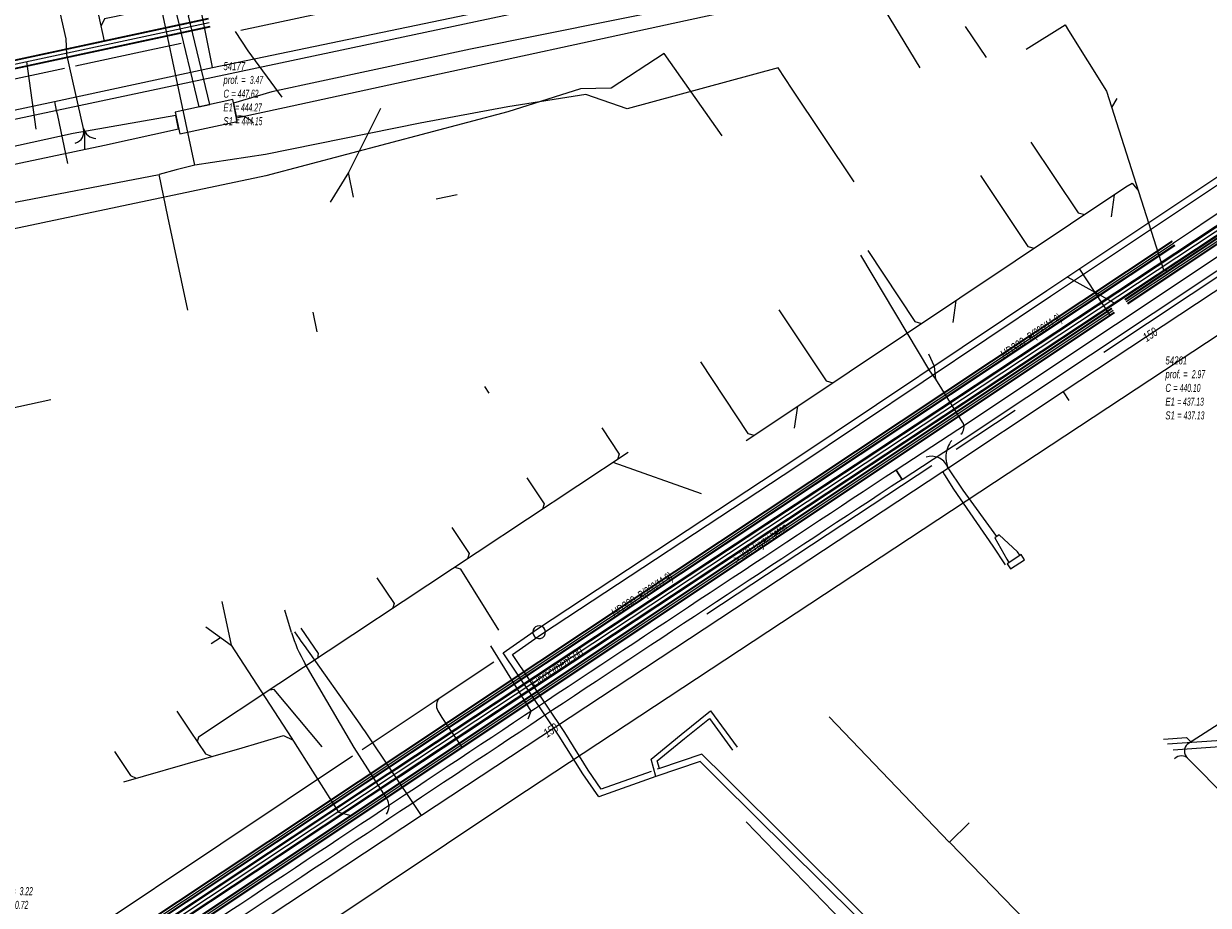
# Model space of a CAD drawing. Header units: metres. Extents: x 2695563 to 2696938, y 1260544 to 1262032.
# Tile 139 of 256: x 2695857 to 2695931, y 1261323 to 1261378. Entities that reach past the tile are written whole.
import ezdxf

# ---------------------------------------------------------------- set-up
doc = ezdxf.new("R2010")
doc.units = ezdxf.units.M
doc.header["$LTSCALE"] = 100
doc.linetypes.add('AUSGEZOGEN', pattern=[0])
for name, color, linetype in [('CAD_Cadastre des conduites_Ouvrage _Ligne', 200, 'AUSGEZOGEN'), ('CAD_Cadastre des conduites_Ouvrage_Conduite', 200, 'AUSGEZOGEN'), ('Eau portable_Cadastre des conduites_Conduite', 171, 'AUSGEZOGEN'), ('Eau potable_Cadastre des conduites_Conduite_Texte', 171, 'AUSGEZOGEN'), ('EU_Cadastre des conduites', 24, 'AUSGEZOGEN'), ('EU_Cadastre des conduites – Texte', 7, 'AUSGEZOGEN'), ('EU_Cadastre des conduites_Regard normalisé – Texte', 24, 'AUSGEZOGEN'), ('Gaz_Cadastre des conduites_Conduite', 32, 'AUSGEZOGEN'), ('Gaz_Cadastre des conduites_Conduite_Texte', 32, 'AUSGEZOGEN'), ('Réseau électrique_Cadastre des conduite_Bord du tracé', 1, 'AUSGEZOGEN'), ('Réseau électrique_Cadastre des conduite_Tronçon de tracé', 1, 'AUSGEZOGEN'), ('Réseau électrique_Cadastre des conduites_Ouvrage_Surface-Ligne-Point', 1, 'AUSGEZOGEN'), ('TV_Cadastre des conduites_CONDUITE', 92, 'AUSGEZOGEN'), ('Télécommunications_SW_Cadastre des conduites_Bord du tracé', 94, 'AUSGEZOGEN')]:
    doc.layers.add(name, color=color, linetype=linetype)
doc.styles.add('ARIAL', font='arial.ttf')
pattern_1 = [(0, (2708005, 1273150), (6075, 6075), [6075, -6075]), (90, (2708005, 1273150), (-6075, 6075), [6075, -6075])]

# ---------------------------------------------------------------- blocks, each defined once
blk = doc.blocks.new('COMPLEXOBJECT_1583')
at = {"layer": 'CAD_Cadastre des conduites_Ouvrage _Ligne', "color": 200, "linetype": 'AUSGEZOGEN', "transparency": 33554687}
for centre, start, end in [((5888.127, 11340.026), 25.62339, 221.71661), ((5888.128, 11340.026), 221.68857, 25.65143)]:
    blk.add_arc(centre, 0.4, start, end, dxfattribs=at)
blk = doc.blocks.new('COMPLEXOBJECT_1759')
at = {"layer": 'Réseau électrique_Cadastre des conduite_Bord du tracé', "color": 1, "linetype": 'AUSGEZOGEN', "transparency": 33554687}
blk.add_line((5910.912, 11349.615), (5910.529, 11350.201), dxfattribs=at)
for centre, radius, start, end in [((12237.539, 1750.09), 11497.529, 123.3871155, 123.6493027), ((11122.357, 3433.049), 9477.931, 123.3567577, 123.6746588)]:
    blk.add_arc(centre, radius, start, end, dxfattribs=at)
blk = doc.blocks.new('COMPLEXOBJECT_1836')
at = {"layer": 'Réseau électrique_Cadastre des conduite_Bord du tracé', "color": 1, "linetype": 'AUSGEZOGEN', "transparency": 33554687}
for points in [[(5868.626, 11381.277), (5867.965, 11381.1), (5867.351, 11380.971), (5866.517, 11380.797)], [(5866.965, 11380.175), (5867.495, 11380.286), (5868.127, 11380.418), (5868.775, 11380.592), (5868.626, 11381.277)], [(5865.365, 11378.818), (5866.765, 11372.992), (5867.449, 11373.14), (5866.111, 11378.708)]]:
    blk.add_lwpolyline(points, dxfattribs=at)
for centre, radius, start, end in [((5866.977, 11379.205), 1.657, 106.09918, 193.49241), ((5867.305, 11378.995), 1.228, 106.09045, 193.49872)]:
    blk.add_arc(centre, radius, start, end, dxfattribs=at)
blk = doc.blocks.new('COMPLEXOBJECT_2154')
at = {"layer": 'Réseau électrique_Cadastre des conduite_Tronçon de tracé', "color": 1, "linetype": 'AUSGEZOGEN', "transparency": 33554687}
blk.add_line((5853.921, 11307.798), (5886.478, 11329.536), dxfattribs=at)
blk.add_arc((5854.361, 11307.148), 0.785, 124.08831, 207.41331, dxfattribs=at)
blk = doc.blocks.new('COMPLEXOBJECT_2163')
at = {"layer": 'Réseau électrique_Cadastre des conduite_Tronçon de tracé', "color": 1, "linetype": 'AUSGEZOGEN', "transparency": 33554687}
blk.add_line((5877.019, 11332.669), (5881.85, 11335.896), dxfattribs=at)
blk.add_lwpolyline([(5881.761, 11335.098), (5882.019, 11334.68), (5883.288, 11332.766)], dxfattribs=at)
blk.add_arc((5882.412, 11335.429), 0.731, 140.29988, 206.97246, dxfattribs=at)
blk = doc.blocks.new('COMPLEXOBJECT_2321')
at = {"layer": 'Réseau électrique_Cadastre des conduite_Tronçon de tracé', "color": 1, "linetype": 'AUSGEZOGEN', "transparency": 33554687}
blk.add_line((5914.706, 11353.213), (5913.018, 11355.908), dxfattribs=at)
blk.add_arc((5914.194, 11352.892), 0.604, 312.44416, 32.11219, dxfattribs=at)
blk = doc.blocks.new('COMPLEXOBJECT_2433')
at = {"layer": 'Réseau électrique_Cadastre des conduite_Tronçon de tracé', "color": 1, "linetype": 'AUSGEZOGEN', "transparency": 33554687}
for p, q in [((5872.593, 11340.014), (5872.157, 11341.421)), ((5876.514, 11332.786), (5873.447, 11338.05))]:
    blk.add_line(p, q, dxfattribs=at)
blk.add_arc((5879.771, 11341.968), 7.439, 195.22455, 211.77684, dxfattribs=at)
blk = doc.blocks.new('COMPLEXOBJECT_2439')
at = {"layer": 'Réseau électrique_Cadastre des conduite_Tronçon de tracé', "color": 1, "linetype": 'AUSGEZOGEN', "transparency": 33554687}
blk.add_line((5878.567, 11329.594), (5876.514, 11332.786), dxfattribs=at)
blk.add_arc((5877.827, 11329.119), 0.879, 323.83688, 32.70567, dxfattribs=at)
blk = doc.blocks.new('COMPLEXOBJECT_2768')
at = {"layer": 'Télécommunications_SW_Cadastre des conduites_Bord du tracé', "color": 94, "linetype": 'AUSGEZOGEN', "transparency": 33554687}
blk.add_lwpolyline([(5936.952, 11350.751), (5942.087, 11341.524), (5928.825, 11333.005)], dxfattribs=at)
blk.add_arc((5929.196, 11332.573), 0.569, 130.70473, 228.35931, dxfattribs=at)
blk = doc.blocks.new('COMPLEXOBJECT_2769')
at = {"layer": 'Télécommunications_SW_Cadastre des conduites_Bord du tracé', "color": 94, "linetype": 'AUSGEZOGEN', "transparency": 33554687}
for points in [[(5928.78, 11332.172), (5947.136, 11313.673), (5953.439, 11301.262)], [(5953.105, 11298.926), (5942.567, 11288.768), (5947.537, 11283.38), (5948.116, 11282.221), (5951.765, 11285.502), (5975.295, 11288.77), (5980.591, 11285.109)]]:
    blk.add_lwpolyline(points, dxfattribs=at)
blk.add_arc((5951.522, 11300.344), 2.125, 318.13593, 25.59013, dxfattribs=at)

msp = doc.modelspace()

# ---------------------------------------------------------------- hatches: boundary and pattern name
at = {"layer": 'Réseau électrique_Cadastre des conduite_Bord du tracé', "lineweight": 18, "transparency": 33554687}
h = msp.add_hatch(dxfattribs=at)
h.set_pattern_fill('MUSTER', color=1, scale=6075, style=0, pattern_type=2)
h.set_pattern_definition(pattern_1)
h.paths.add_polyline_path([(2695870.098, 1261372.111), (2695873.104, 1261372.777), (2695881.116, 1261374.511), (2695898.288, 1261378.226), (2695909.851, 1261380.728), (2695914.441, 1261381.689), (2695928.057, 1261384.55), (2695927.854, 1261385.304), (2695920.976, 1261384.113), (2695911.172, 1261381.903), (2695898.23, 1261379.12), (2695884.779, 1261376.427), (2695872.311, 1261373.751), (2695869.909, 1261373.045)], flags=0)
h = msp.add_hatch(dxfattribs=at)
h.set_pattern_fill('MUSTER', color=1, scale=6075, style=0, pattern_type=2)
h.set_pattern_definition(pattern_1)
h.paths.add_polyline_path([(2695869.596, 1261381.087), (2695868.935, 1261380.91), (2695868.321, 1261380.781), (2695867.487, 1261380.607), (2695867.409, 1261380.582), (2695867.333, 1261380.554), (2695867.258, 1261380.522), (2695867.185, 1261380.486), (2695867.113, 1261380.447), (2695867.044, 1261380.404), (2695866.976, 1261380.358), (2695866.911, 1261380.309), (2695866.849, 1261380.256), (2695866.789, 1261380.201), (2695866.732, 1261380.143), (2695866.678, 1261380.082), (2695866.627, 1261380.018), (2695866.58, 1261379.952), (2695866.535, 1261379.883), (2695866.494, 1261379.813), (2695866.457, 1261379.741), (2695866.423, 1261379.666), (2695866.393, 1261379.591), (2695866.366, 1261379.514), (2695866.343, 1261379.435), (2695866.325, 1261379.356), (2695866.31, 1261379.276), (2695866.299, 1261379.195), (2695866.292, 1261379.114), (2695866.289, 1261379.032), (2695866.29, 1261378.951), (2695866.296, 1261378.869), (2695866.305, 1261378.788), (2695866.318, 1261378.708), (2695866.335, 1261378.628), (2695867.735, 1261372.802), (2695868.419, 1261372.95), (2695867.081, 1261378.518), (2695867.068, 1261378.577), (2695867.059, 1261378.637), (2695867.052, 1261378.697), (2695867.048, 1261378.757), (2695867.047, 1261378.818), (2695867.049, 1261378.878), (2695867.054, 1261378.938), (2695867.062, 1261378.998), (2695867.073, 1261379.058), (2695867.087, 1261379.116), (2695867.104, 1261379.174), (2695867.124, 1261379.232), (2695867.146, 1261379.288), (2695867.171, 1261379.343), (2695867.199, 1261379.396), (2695867.229, 1261379.449), (2695867.262, 1261379.499), (2695867.298, 1261379.548), (2695867.335, 1261379.596), (2695867.376, 1261379.641), (2695867.418, 1261379.684), (2695867.462, 1261379.725), (2695867.508, 1261379.764), (2695867.556, 1261379.801), (2695867.606, 1261379.835), (2695867.658, 1261379.867), (2695867.711, 1261379.896), (2695867.765, 1261379.922), (2695867.821, 1261379.946), (2695867.877, 1261379.967), (2695867.935, 1261379.985), (2695868.465, 1261380.096), (2695869.097, 1261380.228), (2695869.745, 1261380.402)], flags=0)
h = msp.add_hatch(dxfattribs=at)
h.set_pattern_fill('MUSTER', color=1, scale=6075, style=0, pattern_type=2)
h.set_pattern_definition(pattern_1)
h.paths.add_polyline_path([(2695769.415, 1261351.038), (2695783.574, 1261353.972), (2695811.465, 1261359.766), (2695827.707, 1261363.203), (2695861.826, 1261370.411), (2695866.471, 1261371.436), (2695866.301, 1261372.261), (2695859.854, 1261371.135), (2695826.752, 1261363.872), (2695810.328, 1261360.481), (2695797.252, 1261357.688), (2695780.191, 1261353.997), (2695769.299, 1261351.597)], flags=0)
h = msp.add_hatch(dxfattribs=at)
h.set_pattern_fill('MUSTER', color=1, scale=6075, style=0, pattern_type=2)
h.set_pattern_definition(pattern_1)
h.paths.add_polyline_path([(2695911.882, 1261349.425), (2695915.765, 1261351.964), (2695935.565, 1261365.126), (2695935.178, 1261365.709), (2695915.38, 1261352.548), (2695911.499, 1261350.011)], flags=0)
h = msp.add_hatch(dxfattribs=at)
h.set_pattern_fill('MUSTER', color=1, scale=6075, style=0, pattern_type=2)
h.set_pattern_definition(pattern_1)
h.paths.add_polyline_path([(2695805.552, 1261281.045), (2695805.612, 1261280.374), (2695805.753, 1261280.38), (2695805.895, 1261280.388), (2695806.036, 1261280.398), (2695806.177, 1261280.412), (2695806.318, 1261280.427), (2695806.458, 1261280.445), (2695806.598, 1261280.466), (2695806.738, 1261280.489), (2695806.877, 1261280.515), (2695807.016, 1261280.543), (2695807.154, 1261280.573), (2695807.292, 1261280.606), (2695807.429, 1261280.641), (2695807.566, 1261280.679), (2695807.702, 1261280.719), (2695807.837, 1261280.762), (2695807.971, 1261280.807), (2695808.104, 1261280.854), (2695808.237, 1261280.903), (2695808.369, 1261280.955), (2695808.5, 1261281.01), (2695808.629, 1261281.066), (2695808.758, 1261281.125), (2695808.886, 1261281.186), (2695809.013, 1261281.25), (2695809.138, 1261281.315), (2695809.262, 1261281.383), (2695809.385, 1261281.453), (2695809.507, 1261281.525), (2695809.628, 1261281.6), (2695809.747, 1261281.676), (2695809.912, 1261281.785), (2695810.078, 1261281.893), (2695810.243, 1261282.002), (2695810.408, 1261282.111), (2695810.573, 1261282.22), (2695810.738, 1261282.328), (2695810.904, 1261282.437), (2695811.069, 1261282.546), (2695811.234, 1261282.655), (2695811.399, 1261282.763), (2695811.564, 1261282.872), (2695811.73, 1261282.981), (2695811.895, 1261283.09), (2695812.06, 1261283.199), (2695812.225, 1261283.307), (2695812.39, 1261283.416), (2695812.555, 1261283.525), (2695812.721, 1261283.634), (2695812.886, 1261283.743), (2695813.051, 1261283.852), (2695813.216, 1261283.961), (2695813.381, 1261284.069), (2695813.546, 1261284.178), (2695813.711, 1261284.287), (2695813.877, 1261284.396), (2695814.042, 1261284.505), (2695814.207, 1261284.614), (2695814.372, 1261284.723), (2695814.537, 1261284.832), (2695814.702, 1261284.941), (2695814.867, 1261285.05), (2695816.586, 1261286.184), (2695818.305, 1261287.318), (2695820.024, 1261288.453), (2695821.742, 1261289.588), (2695823.461, 1261290.723), (2695825.178, 1261291.859), (2695826.896, 1261292.995), (2695828.613, 1261294.132), (2695830.331, 1261295.269), (2695832.047, 1261296.407), (2695833.764, 1261297.544), (2695835.48, 1261298.683), (2695837.196, 1261299.821), (2695838.912, 1261300.961), (2695840.627, 1261302.1), (2695842.343, 1261303.24), (2695844.058, 1261304.38), (2695845.772, 1261305.521), (2695847.487, 1261306.662), (2695849.201, 1261307.804), (2695850.915, 1261308.946), (2695852.628, 1261310.088), (2695854.341, 1261311.231), (2695856.054, 1261312.374), (2695857.767, 1261313.518), (2695859.48, 1261314.662), (2695861.192, 1261315.806), (2695862.904, 1261316.951), (2695864.615, 1261318.096), (2695866.327, 1261319.242), (2695868.038, 1261320.388), (2695869.45, 1261321.328), (2695870.862, 1261322.269), (2695872.274, 1261323.209), (2695873.686, 1261324.148), (2695875.099, 1261325.088), (2695876.511, 1261326.027), (2695877.924, 1261326.966), (2695879.337, 1261327.905), (2695880.75, 1261328.843), (2695882.164, 1261329.781), (2695883.577, 1261330.719), (2695884.991, 1261331.657), (2695886.405, 1261332.594), (2695887.819, 1261333.532), (2695889.233, 1261334.469), (2695890.647, 1261335.405), (2695892.062, 1261336.342), (2695893.476, 1261337.278), (2695894.891, 1261338.214), (2695896.306, 1261339.149), (2695897.721, 1261340.085), (2695899.137, 1261341.02), (2695900.552, 1261341.955), (2695901.968, 1261342.89), (2695903.384, 1261343.824), (2695904.8, 1261344.758), (2695906.216, 1261345.692), (2695907.632, 1261346.626), (2695909.048, 1261347.559), (2695910.465, 1261348.492), (2695911.882, 1261349.425), (2695911.499, 1261350.011), (2695910.082, 1261349.077), (2695908.665, 1261348.143), (2695907.248, 1261347.208), (2695905.832, 1261346.274), (2695904.415, 1261345.339), (2695902.999, 1261344.404), (2695901.583, 1261343.468), (2695900.167, 1261342.533), (2695898.751, 1261341.597), (2695897.335, 1261340.661), (2695895.919, 1261339.725), (2695894.504, 1261338.788), (2695893.088, 1261337.852), (2695891.673, 1261336.915), (2695890.258, 1261335.978), (2695888.843, 1261335.041), (2695887.428, 1261334.104), (2695886.013, 1261333.166), (2695884.599, 1261332.228), (2695883.184, 1261331.29), (2695881.77, 1261330.352), (2695880.356, 1261329.413), (2695878.942, 1261328.475), (2695877.528, 1261327.536), (2695876.114, 1261326.597), (2695874.701, 1261325.658), (2695873.287, 1261324.718), (2695871.874, 1261323.778), (2695870.461, 1261322.838), (2695869.048, 1261321.898), (2695867.635, 1261320.958), (2695814.497, 1261285.61), (2695814.332, 1261285.501), (2695814.167, 1261285.392), (2695814.002, 1261285.283), (2695813.837, 1261285.174), (2695813.672, 1261285.066), (2695813.507, 1261284.957), (2695813.342, 1261284.848), (2695813.177, 1261284.739), (2695813.012, 1261284.63), (2695812.847, 1261284.521), (2695812.682, 1261284.412), (2695812.517, 1261284.304), (2695812.351, 1261284.195), (2695812.186, 1261284.086), (2695812.021, 1261283.977), (2695811.856, 1261283.868), (2695811.691, 1261283.76), (2695811.526, 1261283.651), (2695811.361, 1261283.542), (2695811.196, 1261283.433), (2695811.031, 1261283.325), (2695810.865, 1261283.216), (2695810.7, 1261283.107), (2695810.535, 1261282.999), (2695810.37, 1261282.89), (2695810.205, 1261282.781), (2695810.04, 1261282.673), (2695809.875, 1261282.564), (2695809.709, 1261282.455), (2695809.544, 1261282.347), (2695809.379, 1261282.238), (2695809.269, 1261282.167), (2695809.157, 1261282.099), (2695809.044, 1261282.032), (2695808.931, 1261281.967), (2695808.816, 1261281.905), (2695808.699, 1261281.844), (2695808.582, 1261281.786), (2695808.464, 1261281.729), (2695808.345, 1261281.675), (2695808.225, 1261281.623), (2695808.104, 1261281.573), (2695807.982, 1261281.525), (2695807.859, 1261281.48), (2695807.735, 1261281.436), (2695807.611, 1261281.395), (2695807.486, 1261281.356), (2695807.36, 1261281.319), (2695807.234, 1261281.285), (2695807.107, 1261281.252), (2695806.979, 1261281.223), (2695806.851, 1261281.195), (2695806.723, 1261281.169), (2695806.594, 1261281.146), (2695806.465, 1261281.126), (2695806.335, 1261281.107), (2695806.205, 1261281.091), (2695806.075, 1261281.077), (2695805.944, 1261281.066), (2695805.814, 1261281.056), (2695805.683, 1261281.05)], flags=0)
h = msp.add_hatch(dxfattribs=at)
h.set_pattern_fill('MUSTER', color=1, scale=6075, style=0, pattern_type=2)
h.set_pattern_definition(pattern_1)
h.paths.add_polyline_path([(2695918.584, 1261344.213), (2695919.267, 1261344.668), (2695919.128, 1261344.875), (2695917.964, 1261345.944), (2695917.695, 1261345.765), (2695918.446, 1261344.42)], flags=0)
at = {"layer": 'Réseau électrique_Cadastre des conduites_Ouvrage_Surface-Ligne-Point', "lineweight": 18, "transparency": 33554687}
h = msp.add_hatch(dxfattribs=at)
h.set_pattern_fill('MUSTER', color=1, scale=4050, style=0, pattern_type=2)
h.set_pattern_definition([(0, (2703955, 1269100), (4050, 4050), [4050, -4050]), (90, (2703955, 1269100), (-4050, 4050), [4050, -4050])])
h.paths.add_polyline_path([(2695866.539, 1261371.104), (2695870.14, 1261371.88), (2695869.866, 1261373.264), (2695866.255, 1261372.481)], flags=0)
h = msp.add_hatch(dxfattribs=at)
h.set_pattern_fill('MUSTER', color=1, scale=2025, style=0, pattern_type=2)
h.set_pattern_definition([(0, (2699905, 1265050), (2025, 2025), [2025, -2025]), (90, (2699905, 1265050), (-2025, 2025), [2025, -2025])])
h.paths.add_polyline_path([(2695918.691, 1261343.805), (2695919.565, 1261344.386), (2695919.344, 1261344.719), (2695918.469, 1261344.138)], flags=0)

# ---------------------------------------------------------------- linework, layer by layer
at = {"layer": 'CAD_Cadastre des conduites_Ouvrage_Conduite', "color": 200, "linetype": 'AUSGEZOGEN', "transparency": 33554687}
msp.add_line((2695896.644, 1261331.287), (2695896.511, 1261331.239), dxfattribs=at)
for points in [[(2695891.845, 1261330.959), (2695890.363, 1261333.317), (2695886.835, 1261338.553), (2695889.002, 1261340.057), (2695904.964, 1261350.579), (2695920.961, 1261361.286), (2695937.842, 1261372.537), (2695959.093, 1261386.924), (2695953.892, 1261394.72), (2695956.793, 1261396.641), (2695949.479, 1261407.838)], [(2695892.181, 1261331.177), (2695890.72, 1261333.549), (2695887.422, 1261338.443), (2695889.24, 1261339.705), (2695905.199, 1261350.224), (2695921.197, 1261360.932), (2695938.078, 1261372.184), (2695959.68, 1261386.809), (2695954.482, 1261394.601), (2695957.38, 1261396.52), (2695949.8, 1261408.123)], [(2695898.007, 1261333.424), (2695899.847, 1261334.909), (2695901.517, 1261332.632)], [(2695898.221, 1261333.16), (2695899.783, 1261334.421), (2695901.234, 1261332.443)], [(2695896.426, 1261330.793), (2695896.129, 1261331.88), (2695898.007, 1261333.424)], [(2695896.644, 1261331.287), (2695896.515, 1261331.758), (2695898.221, 1261333.16)], [(2695931.425, 1261293.587), (2695933.708, 1261295.801), (2695925.518, 1261304.608), (2695917.338, 1261313.389), (2695908.994, 1261322.018), (2695900.483, 1261330.455), (2695899.199, 1261331.721), (2695896.426, 1261330.793)], [(2695931.702, 1261293.299), (2695934.268, 1261295.787), (2695925.81, 1261304.88), (2695917.628, 1261313.665), (2695909.278, 1261322.3), (2695900.765, 1261330.739), (2695899.305, 1261332.179), (2695896.644, 1261331.287)], [(2695896.426, 1261330.793), (2695892.84, 1261329.502), (2695891.845, 1261330.959)], [(2695896.134, 1261331.105), (2695892.996, 1261329.982), (2695892.181, 1261331.177)]]:
    msp.add_lwpolyline(points, dxfattribs=at)
at = {"layer": 'Eau portable_Cadastre des conduites_Conduite', "linetype": 'AUSGEZOGEN', "transparency": 33554687}
for p, q in [((2695945.905, 1261374.787), (2695880.097, 1261331.283)), ((2695945.922, 1261374.761), (2695880.114, 1261331.257)), ((2695945.939, 1261374.734), (2695880.131, 1261331.23)), ((2695946.181, 1261374.37), (2695880.373, 1261330.866)), ((2695946.198, 1261374.343), (2695880.39, 1261330.839)), ((2695946.215, 1261374.317), (2695880.407, 1261330.813)), ((2695879.597, 1261330.952), (2695858.635, 1261317.095)), ((2695879.614, 1261330.926), (2695858.652, 1261317.069)), ((2695879.631, 1261330.899), (2695858.669, 1261317.042)), ((2695880.097, 1261331.283), (2695879.597, 1261330.952)), ((2695880.114, 1261331.257), (2695879.614, 1261330.926)), ((2695880.131, 1261331.23), (2695879.631, 1261330.899)), ((2695880.373, 1261330.866), (2695879.873, 1261330.535)), ((2695880.39, 1261330.839), (2695879.89, 1261330.508)), ((2695880.407, 1261330.813), (2695879.907, 1261330.482)), ((2695879.873, 1261330.535), (2695858.911, 1261316.678)), ((2695879.89, 1261330.508), (2695858.928, 1261316.651)), ((2695879.907, 1261330.482), (2695858.945, 1261316.625))]:
    msp.add_line(p, q, dxfattribs=at)
at = {"layer": 'Eau portable_Cadastre des conduites_Conduite', "color": 255, "linetype": 'AUSGEZOGEN', "transparency": 33554687}
for p, q in [((2695946.06, 1261374.552), (2695880.252, 1261331.048)), ((2695880.252, 1261331.048), (2695879.752, 1261330.717)), ((2695879.752, 1261330.717), (2695858.79, 1261316.86))]:
    msp.add_line(p, q, dxfattribs=at)
at = {"layer": 'Eau portable_Cadastre des conduites_Conduite', "color": 7, "linetype": 'AUSGEZOGEN', "transparency": 33554687}
msp.add_line((2695921.993, 1261354.917), (2695922.346, 1261354.382), dxfattribs=at)
for points in [[(2695781.007, 1261356.667), (2695790.243, 1261358.632), (2695794.076, 1261359.483), (2695798.651, 1261360.449), (2695818.405, 1261364.614), (2695822.281, 1261365.449), (2695834.766, 1261368.271), (2695854.245, 1261372.205), (2695858.672, 1261373.143), (2695868.6, 1261375.283), (2695885.597, 1261378.819), (2695910.29, 1261384.023), (2695916.731, 1261385.406), (2695936.187, 1261389.481), (2695946.088, 1261393.037), (2695963.14, 1261404.657), (2695967.152, 1261405.885), (2695967.803, 1261406.084)], [(2695910.959, 1261380.852), (2695910.744, 1261380.807), (2695909.906, 1261380.63), (2695909.782, 1261380.555), (2695909.968, 1261380.247), (2695910.097, 1261380.033), (2695912.983, 1261375.258)], [(2695868.6, 1261375.283), (2695868.557, 1261375.499), (2695867.63, 1261380.124)], [(2695858.672, 1261373.143), (2695858.79, 1261372.575), (2695858.835, 1261372.36), (2695859.484, 1261369.246)], [(2695936.909, 1261364.775), (2695936.628, 1261364.589), (2695921.993, 1261354.917), (2695914.428, 1261349.896), (2695881.706, 1261328.333), (2695867.347, 1261318.846), (2695865.914, 1261317.954), (2695864.999, 1261317.383)], [(2695914.428, 1261349.896), (2695914.545, 1261349.71), (2695915.102, 1261348.824), (2695917.582, 1261345.23), (2695918.356, 1261344.071)], [(2695878.039, 1261333.821), (2695877.865, 1261334.065), (2695874.365, 1261338.999), (2695874.168, 1261339.277), (2695874.057, 1261339.433), (2695873.76, 1261339.852)], [(2695881.706, 1261328.333), (2695881.372, 1261328.832), (2695878.272, 1261333.471), (2695878.192, 1261333.592), (2695878.039, 1261333.821)]]:
    msp.add_lwpolyline(points, dxfattribs=at)
at = {"layer": 'EU_Cadastre des conduites', "linetype": 'AUSGEZOGEN', "transparency": 33554687}
for p, q in [((2695925.856, 1261360.733), (2695988.367, 1261402.31)), ((2695925.867, 1261360.717), (2695988.378, 1261402.294)), ((2695925.878, 1261360.7), (2695988.389, 1261402.277)), ((2695926.022, 1261360.484), (2695988.533, 1261402.061)), ((2695926.033, 1261360.467), (2695988.544, 1261402.044)), ((2695926.044, 1261360.451), (2695988.555, 1261402.028)), ((2695806.428, 1261365.079), (2695868.327, 1261378.367)), ((2695806.433, 1261365.059), (2695868.332, 1261378.347)), ((2695806.437, 1261365.04), (2695868.336, 1261378.328)), ((2695806.533, 1261364.59), (2695868.432, 1261377.878)), ((2695806.537, 1261364.571), (2695868.436, 1261377.859)), ((2695806.542, 1261364.551), (2695868.441, 1261377.839)), ((2695862.893, 1261318.775), (2695925.023, 1261360.18)), ((2695862.904, 1261318.759), (2695925.034, 1261360.164)), ((2695862.915, 1261318.742), (2695925.045, 1261360.147)), ((2695863.059, 1261318.526), (2695925.189, 1261359.931)), ((2695863.07, 1261318.509), (2695925.2, 1261359.914)), ((2695863.081, 1261318.493), (2695925.211, 1261359.898))]:
    msp.add_line(p, q, dxfattribs=at)
at = {"layer": 'EU_Cadastre des conduites', "color": 255, "transparency": 33554687}
for p, q in [((2695925.95, 1261360.592), (2695988.461, 1261402.169)), ((2695806.485, 1261364.815), (2695868.384, 1261378.103)), ((2695862.987, 1261318.634), (2695925.117, 1261360.039))]:
    msp.add_line(p, q, dxfattribs=at)
at = {"layer": 'EU_Cadastre des conduites', "color": 24, "linetype": 'AUSGEZOGEN', "transparency": 33554687}
for p, q in [((2695915.847, 1261377.851), (2695917.15, 1261375.896)), ((2695919.674, 1261376.437), (2695922.112, 1261377.956)), ((2695857.532, 1261371.409), (2695856.945, 1261375.647)), ((2695925.363, 1261373.339), (2695925.032, 1261372.773)), ((2695879.14, 1261372.71), (2695877.13, 1261368.68)), ((2695877.13, 1261368.68), (2695875.99, 1261366.83)), ((2695877.45, 1261367.14), (2695877.13, 1261368.68)), ((2695883.96, 1261367.29), (2695882.63, 1261367.02)), ((2695905.078, 1261353.864), (2695925.92, 1261367.778)), ((2695925.021, 1261365.901), (2695925.214, 1261367.288)), ((2695922.275, 1261362.129), (2695925.14, 1261360.526)), ((2695915.078, 1261359.273), (2695915.271, 1261360.659)), ((2695875.165, 1261358.695), (2695874.905, 1261359.918)), ((2695885.657, 1261355.26), (2695885.934, 1261354.843)), ((2695902.088, 1261351.871), (2695905.078, 1261353.864)), ((2695905.134, 1261352.644), (2695905.328, 1261354.031)), ((2695894.692, 1261351.113), (2695885.212, 1261344.836)), ((2695899.283, 1261348.524), (2695893.733, 1261350.478)), ((2695885.212, 1261344.836), (2695872.763, 1261336.594)), ((2695869.178, 1261341.762), (2695869.765, 1261339.033)), ((2695868.18, 1261340.18), (2695869.758, 1261339.033)), ((2695868.511, 1261339.121), (2695869.103, 1261339.509)), ((2695866.36, 1261334.887), (2695867.199, 1261333.629)), ((2695907.296, 1261334.537), (2695914.839, 1261326.669)), ((2695868.108, 1261331.904), (2695870.243, 1261332.513)), ((2695863.033, 1261330.457), (2695868.108, 1261331.904)), ((2695902.097, 1261327.943), (2695909.683, 1261320.1)), ((2695914.847, 1261326.669), (2695916.088, 1261327.867)), ((2695924.958, 1261316.267), (2695914.847, 1261326.669))]:
    msp.add_line(p, q, dxfattribs=at)
for points in [[(2695856.966, 1261382.926), (2695861.084, 1261380.207), (2695861.789, 1261376.922)], [(2695864.742, 1261378.66), (2695863.927, 1261378.784), (2695863.39, 1261378.667), (2695862.538, 1261378.48), (2695861.818, 1261378.322), (2695861.591, 1261377.846)], [(2695922.112, 1261377.956), (2695922.333, 1261377.602), (2695924.704, 1261373.798), (2695928.291, 1261362.581), (2695928.585, 1261362.493)], [(2695919.951, 1261370.597), (2695922.939, 1261366.159), (2695923.354, 1261366.048)], [(2695916.797, 1261368.496), (2695919.763, 1261364.043), (2695920.177, 1261363.93)], [(2695925.92, 1261367.778), (2695926.316, 1261368.016), (2695926.707, 1261367.534)], [(2695909.722, 1261363.784), (2695912.688, 1261359.331), (2695913.102, 1261359.213)], [(2695904.146, 1261360.069), (2695907.112, 1261355.617), (2695907.525, 1261355.495)], [(2695899.226, 1261356.813), (2695902.206, 1261352.31), (2695902.593, 1261352.207)], [(2695893.023, 1261352.659), (2695894.124, 1261351.007), (2695894.025, 1261350.671)], [(2695888.321, 1261349.525), (2695889.413, 1261347.888), (2695889.314, 1261347.552)], [(2695883.612, 1261346.404), (2695884.702, 1261344.768), (2695884.603, 1261344.433)], [(2695886.564, 1261339.973), (2695884.192, 1261343.785), (2695883.811, 1261343.908)], [(2695878.919, 1261343.258), (2695879.991, 1261341.649), (2695879.892, 1261341.314)], [(2695874.133, 1261340.099), (2695875.222, 1261338.492), (2695875.181, 1261338.195)], [(2695869.758, 1261339.033), (2695873.524, 1261333.236), (2695876.504, 1261328.551), (2695877.272, 1261328.337)], [(2695872.763, 1261336.594), (2695867.718, 1261333.254), (2695867.642, 1261332.963)], [(2695875.486, 1261332.642), (2695872.46, 1261336.238), (2695872.163, 1261336.196)], [(2695867.199, 1261333.629), (2695868.151, 1261332.201), (2695868.569, 1261332.036)], [(2695870.243, 1261332.513), (2695873.041, 1261333.366), (2695873.614, 1261333.094)], [(2695928.282, 1261333.132), (2695929.74, 1261333.238), (2695930.035, 1261332.927)], [(2695928.539, 1261332.825), (2695938.693, 1261333.519), (2695940.412, 1261331.712)], [(2695862.438, 1261332.355), (2695863.441, 1261330.853), (2695863.799, 1261330.676)], [(2695928.889, 1261332.456), (2695935.354, 1261332.927), (2695938.302, 1261329.828)]]:
    msp.add_lwpolyline(points, dxfattribs=at)
at = {"layer": 'Gaz_Cadastre des conduites_Conduite', "linetype": 'AUSGEZOGEN', "transparency": 33554687}
for p, q in [((2695862.847, 1261320.591), (2695928.82, 1261364.397)), ((2695862.857, 1261320.575), (2695928.83, 1261364.381)), ((2695862.867, 1261320.559), (2695928.84, 1261364.365)), ((2695863.013, 1261320.341), (2695928.986, 1261364.147)), ((2695863.023, 1261320.325), (2695928.996, 1261364.131)), ((2695863.033, 1261320.309), (2695929.006, 1261364.115))]:
    msp.add_line(p, q, dxfattribs=at)
at = {"layer": 'Gaz_Cadastre des conduites_Conduite', "color": 255, "linetype": 'AUSGEZOGEN', "transparency": 33554687}
msp.add_line((2695862.94, 1261320.45), (2695928.913, 1261364.256), dxfattribs=at)
at = {"layer": 'Gaz_Cadastre des conduites_Conduite', "color": 32, "linetype": 'AUSGEZOGEN', "transparency": 33554687}
for points in [[(2695800.392, 1261360.316), (2695818.038, 1261364.006), (2695822.044, 1261364.861), (2695835.45, 1261367.629), (2695853.887, 1261371.559), (2695887.563, 1261378.677), (2695916.357, 1261384.81), (2695936.263, 1261388.959), (2695946.214, 1261392.499), (2695963.5, 1261404.076), (2695969.89, 1261405.928), (2695976.248, 1261406.029), (2695984.804, 1261402.593), (2695991.519, 1261395.725), (2695995.33, 1261399.381), (2695995.607, 1261399.093), (2695995.704, 1261398.992)], [(2695932.697, 1261366.783), (2695932.034, 1261366.34), (2695931.31, 1261365.857), (2695931.028, 1261365.668), (2695930.171, 1261365.096), (2695928.913, 1261364.256)]]:
    msp.add_lwpolyline(points, dxfattribs=at)
at = {"layer": 'Réseau électrique_Cadastre des conduite_Bord du tracé', "color": 1, "linetype": 'AUSGEZOGEN', "transparency": 33554687}
for points in [[(2695870.098, 1261372.111), (2695873.104, 1261372.777), (2695881.116, 1261374.511), (2695898.288, 1261378.226), (2695909.851, 1261380.728), (2695914.441, 1261381.689), (2695928.057, 1261384.55), (2695927.854, 1261385.304), (2695920.976, 1261384.113), (2695911.172, 1261381.903), (2695898.23, 1261379.12), (2695884.779, 1261376.427), (2695872.311, 1261373.751), (2695869.909, 1261373.045), (2695870.098, 1261372.111)], [(2695769.415, 1261351.038), (2695783.574, 1261353.972), (2695811.465, 1261359.766), (2695827.707, 1261363.203), (2695861.826, 1261370.411), (2695866.471, 1261371.436), (2695866.301, 1261372.261), (2695859.854, 1261371.135), (2695826.752, 1261363.872), (2695810.328, 1261360.481), (2695797.252, 1261357.688), (2695780.191, 1261353.997), (2695769.299, 1261351.597), (2695769.415, 1261351.038)], [(2695911.882, 1261349.425), (2695915.765, 1261351.964), (2695935.565, 1261365.126), (2695935.178, 1261365.709), (2695915.38, 1261352.548), (2695911.499, 1261350.011), (2695911.882, 1261349.425)], [(2695918.584, 1261344.213), (2695919.267, 1261344.668), (2695919.128, 1261344.875), (2695917.964, 1261345.944), (2695917.695, 1261345.765), (2695918.446, 1261344.42), (2695918.584, 1261344.213)]]:
    msp.add_lwpolyline(points, close=True, dxfattribs=at)
at = {"layer": 'Réseau électrique_Cadastre des conduite_Tronçon de tracé', "color": 1, "linetype": 'AUSGEZOGEN', "transparency": 33554687}
for p, q in [((2695870.38, 1261377.615), (2695901.264, 1261384.242)), ((2695859.401, 1261377.086), (2695858.249, 1261382.207)), ((2695870.834, 1261376.321), (2695870.032, 1261377.54)), ((2695872.969, 1261373.405), (2695870.834, 1261376.321)), ((2695838.48, 1261370.806), (2695859.315, 1261375.244)), ((2695924.55, 1261357.404), (2695935.339, 1261364.604)), ((2695887.448, 1261329.346), (2695939.374, 1261363.563)), ((2695913.616, 1261356.241), (2695909.293, 1261363.497)), ((2695924.964, 1261359.696), (2695923.042, 1261362.612)), ((2695913.988, 1261355.718), (2695913.616, 1261356.241)), ((2695915.271, 1261351.325), (2695918.973, 1261353.772)), ((2695899.622, 1261340.982), (2695913.735, 1261350.31)), ((2695882.82, 1261335.706), (2695886.257, 1261337.986)), ((2695858.569, 1261319.521), (2695877.375, 1261332.083))]:
    msp.add_line(p, q, dxfattribs=at)
for points in [[(2695860.507, 1261371.445), (2695859.442, 1261376.101), (2695859.401, 1261377.086)], [(2695859.988, 1261375.388), (2695864.359, 1261376.329), (2695866.63, 1261376.795)], [(2695913.988, 1261355.718), (2695913.917, 1261356.518), (2695913.554, 1261357.283)], [(2695917.835, 1261345.843), (2695915.709, 1261348.75), (2695914.735, 1261350.215)], [(2695888.417, 1261334.394), (2695888.605, 1261334.888), (2695886.063, 1261338.987)]]:
    msp.add_lwpolyline(points, dxfattribs=at)
for centre, radius, start, end in [((2695870.261, 1261371.07), 1.156, 37.76245, 99.30022), ((2695859.777, 1261371.262), 0.752, 285.38571, 14.07003), ((2695861.332, 1261371.67), 0.855, 195.28169, 266.172), ((2695916.297, 1261350.825), 1.674, 141.04587, 175.45872), ((2695913.716, 1261349.768), 1.111, 67.81548, 106.76868), ((2695916.321, 1261350.823), 1.698, 175.42425, 200.96548), ((2695913.715, 1261349.764), 1.115, 23.85191, 67.893)]:
    msp.add_arc(centre, radius, start, end, dxfattribs=at)
at = {"layer": 'Réseau électrique_Cadastre des conduites_Ouvrage_Surface-Ligne-Point', "color": 1, "linetype": 'AUSGEZOGEN', "transparency": 33554687}
for points in [[(2695866.539, 1261371.104), (2695870.14, 1261371.88), (2695869.866, 1261373.264), (2695866.255, 1261372.481), (2695866.539, 1261371.104)], [(2695918.691, 1261343.805), (2695919.565, 1261344.386), (2695919.344, 1261344.719), (2695918.469, 1261344.138), (2695918.691, 1261343.805)]]:
    msp.add_lwpolyline(points, close=True, dxfattribs=at)
at = {"layer": 'TV_Cadastre des conduites_CONDUITE', "color": 92, "linetype": 'AUSGEZOGEN', "transparency": 33554687}
msp.add_line((2695858.453, 1261354.427), (2695854.418, 1261353.53), dxfattribs=at)
msp.add_lwpolyline([(2695900.584, 1261370.99), (2695896.938, 1261376.152), (2695893.613, 1261373.986), (2695891.699, 1261373.929), (2695887.127, 1261372.499), (2695871.932, 1261368.472), (2695853.258, 1261364.546)], dxfattribs=at)
at = {"layer": 'Télécommunications_SW_Cadastre des conduites_Bord du tracé', "color": 94, "linetype": 'AUSGEZOGEN', "transparency": 33554687}
for points in [[(2695867.478, 1261369.158), (2695866.716, 1261372.778), (2695865.275, 1261379.628), (2695863.613, 1261387.529)], [(2695908.865, 1261368.098), (2695904.983, 1261373.923), (2695904.096, 1261375.254), (2695894.624, 1261372.68), (2695892.036, 1261373.588), (2695887.135, 1261372.814), (2695881.619, 1261371.779), (2695871.923, 1261369.823), (2695867.478, 1261369.158)], [(2695867.478, 1261369.158), (2695866.319, 1261368.846), (2695865.257, 1261368.56)], [(2695850.317, 1261365.803), (2695855.208, 1261366.631), (2695865.257, 1261368.56)], [(2695867.047, 1261360.047), (2695865.801, 1261365.916), (2695865.257, 1261368.56)]]:
    msp.add_lwpolyline(points, dxfattribs=at)
msp.add_arc((2695929.414, 1261331.512), 0.57, 41.28965, 138.8439, dxfattribs=at)

# ---------------------------------------------------------------- block references
at = {"layer": 'CAD_Cadastre des conduites_Ouvrage _Ligne', "color": 200, "linetype": 'AUSGEZOGEN', "lineweight": -3, "transparency": 33554687}
msp.add_blockref('COMPLEXOBJECT_1583', (2690000.97, 1249999.81), dxfattribs=at)
at = {"layer": 'Réseau électrique_Cadastre des conduite_Bord du tracé', "color": 1, "linetype": 'AUSGEZOGEN', "lineweight": -3, "transparency": 33554687}
for name in ['COMPLEXOBJECT_1836', 'COMPLEXOBJECT_1759']:
    msp.add_blockref(name, (2690000.97, 1249999.81), dxfattribs=at)
at = {"layer": 'Réseau électrique_Cadastre des conduite_Tronçon de tracé', "color": 1, "linetype": 'AUSGEZOGEN', "lineweight": -3, "transparency": 33554687}
for name in ['COMPLEXOBJECT_2321', 'COMPLEXOBJECT_2433', 'COMPLEXOBJECT_2163', 'COMPLEXOBJECT_2439', 'COMPLEXOBJECT_2154']:
    msp.add_blockref(name, (2690000.97, 1249999.81), dxfattribs=at)
at = {"layer": 'Télécommunications_SW_Cadastre des conduites_Bord du tracé', "color": 94, "linetype": 'AUSGEZOGEN', "lineweight": -3, "transparency": 33554687}
for name in ['COMPLEXOBJECT_2768', 'COMPLEXOBJECT_2769']:
    msp.add_blockref(name, (2690000.97, 1249999.81), dxfattribs=at)

# ---------------------------------------------------------------- texts
at = {"layer": 'Eau potable_Cadastre des conduites_Conduite_Texte', "color": 7, "transparency": 33554687, "char_height": 0.55426, "attachment_point": 5, "style": 'ARIAL'}
for s, insert, width, rotation in [('\\A1;{\\fArial|i1|b0;\\H0.554263;\\W0.700000;\\C7;150}\\P', (2695927.452, 1261358.517), 1.10014, 33.462), ('\\A1;{\\fArial|b0|i1|c0|p34;\\W0.7;Fibrociment500}', (2695890.221, 1261337.632), 1.76538, 33.4674), ('\\A1;{\\fArial|i1|b0;\\H0.554263;\\W0.700000;\\C7;150}\\P', (2695889.831, 1261333.68), 1.10014, 33.4188)]:
    msp.add_mtext(s, dxfattribs=dict(at, insert=insert, width=width, rotation=rotation))
at = {"layer": 'EU_Cadastre des conduites – Texte', "color": 24, "transparency": 33554687, "insert": (2695903.022, 1261345.346), "char_height": 0.55705, "width": 6, "attachment_point": 5, "rotation": 33.5214, "style": 'ARIAL'}
msp.add_mtext('\\A1;{\\fArial|b0|i1|c0|p34;\\W0.7;> \\W0.49;300 Tuyau béton}', dxfattribs=at)
at = {"layer": 'EU_Cadastre des conduites_Regard normalisé – Texte', "color": 24, "transparency": 33554687, "char_height": 0.50641, "attachment_point": 1, "line_spacing_factor": 1.024096, "style": 'ARIAL'}
for s, insert, width in [('\\A1;{\\fArial|b0|i1|c0|p34;\\W0.69496;54177}\\P{\\fArial|b0|i1|c0|p34;\\H0.99721x;\\W0.69496;prof. = \\W0.48647; 3.47}\\P{\\fArial|b0|i1|c0|p34;\\H0.99721x;\\W0.69496;C =\\W0.48647; 447.62}\\P{\\fArial|b0|i1|c0|p34;\\H0.99721x;\\W0.69496;E1 \\W0.48647;= 444.27}\\P{\\fArial|b0|i1|c0|p34;\\H0.99721x;\\W0.69496;S1 =\\W0.48647; 444.15}', (2695869.279, 1261375.613), 2.83648), ('\\A1;{\\fArial|b0|i1|c0|p34;\\W0.69518;54261}\\P{\\fArial|b0|i1|c0|p34;\\H0.99721x;\\W0.69518;prof. = \\W0.48663; 2.97}\\P{\\fArial|b0|i1|c0|p34;\\H0.99721x;\\W0.69518;C =\\W0.48663; 440.10}\\P{\\fArial|b0|i1|c0|p34;\\H0.99721x;\\W0.69518;E1 \\W0.48663;= 437.13}\\P{\\fArial|b0|i1|c0|p34;\\H0.99721x;\\W0.69518;S1 =\\W0.48663; 437.13}', (2695928.404, 1261357.148), 2.83741), ('\\A1;{\\fArial|b0|i1|c0|p34;\\W0.69496;54251}\\P{\\fArial|b0|i1|c0|p34;\\H0.99721x;\\W0.69496;prof. = \\W0.48647; 3.22}\\P{\\fArial|b0|i1|c0|p34;\\H0.99721x;\\W0.69496;C =\\W0.48647; 440.72}\\P{\\fArial|b0|i1|c0|p34;\\H0.99721x;\\W0.69496;S1 =\\W0.48647; 437.53}\\P{\\fArial|b0|i1|c0|p34;\\H0.99721x;\\W0.69496;S2 =\\W0.48647; 437.50}', (2695854.827, 1261324.705), 2.83648)]:
    msp.add_mtext(s, dxfattribs=dict(at, insert=insert, width=width))
at = {"layer": 'Gaz_Cadastre des conduites_Conduite_Texte', "color": 32, "transparency": 33554687, "char_height": 0.55825, "width": 5.1047, "attachment_point": 5, "rotation": 33.5844, "style": 'ARIAL'}
for insert in [(2695920.018, 1261358.345), (2695895.59, 1261342.122)]:
    msp.add_mtext('\\A1;{\\fArial|i1|b0;\\H0.558250;\\W0.700000;\\C32;HD300  \\W0.490000;R(200/11.9)}\\P', dxfattribs=dict(at, insert=insert))

doc.saveas('drawing.dxf')
